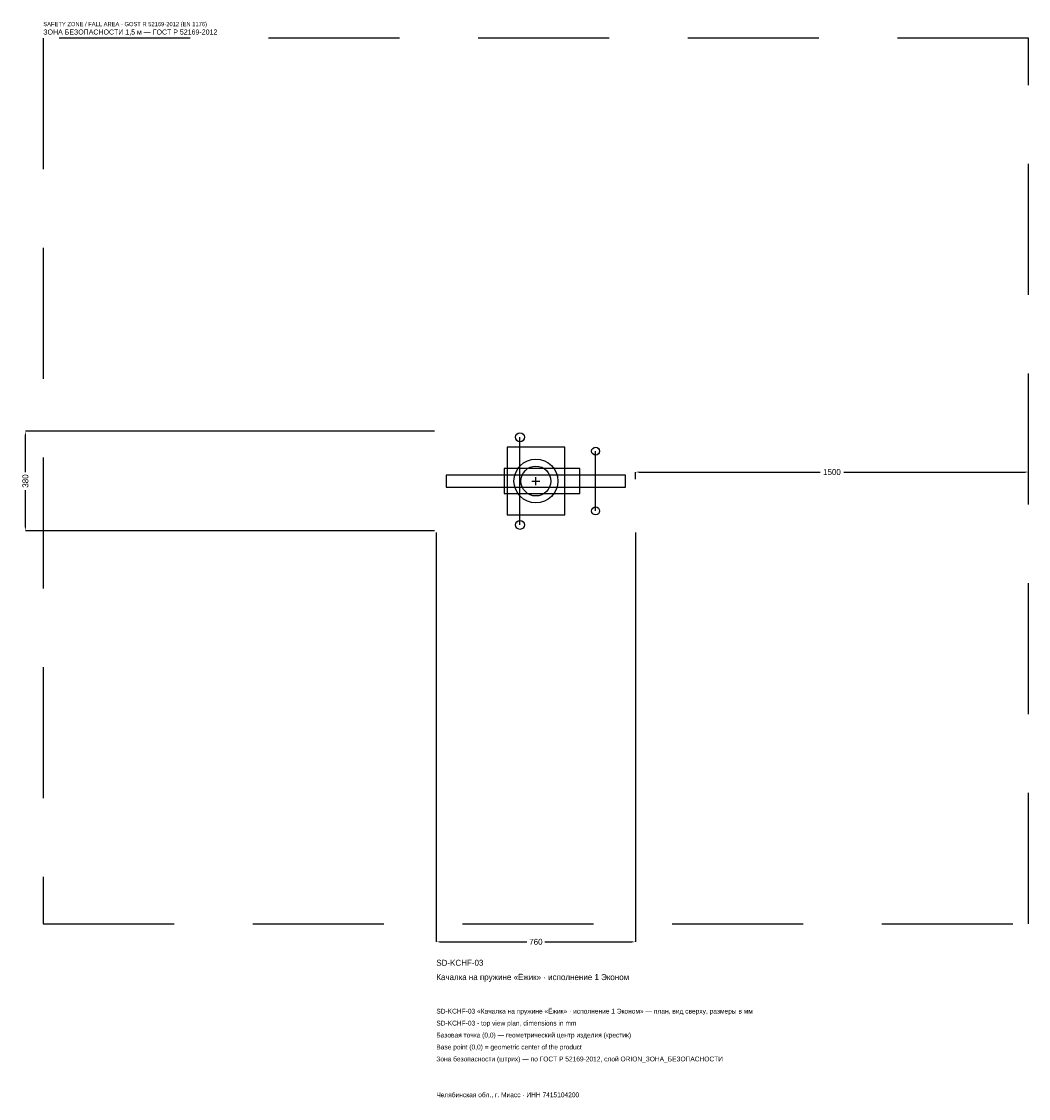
# Model space of a CAD drawing. Header units: metres. Extents: x -1963 to 1880, y -2356 to 1753.
import ezdxf

# ---------------------------------------------------------------- set-up
doc = ezdxf.new("R2010")
doc.units = ezdxf.units.M
doc.linetypes.add('DASHED', pattern=[800, 500, -300])
for name, color, linetype in [('ORION_ДАННЫЕ', 3, 'Continuous'), ('ORION_ЗОНА_БЕЗОПАСНОСТИ', 1, 'Continuous'), ('ORION_КОНТУР', 7, 'Continuous'), ('ORION_РАЗМЕРЫ', 8, 'Continuous')]:
    doc.layers.add(name, color=color, linetype=linetype)
doc.dimstyles.new('ORION', dxfattribs={"dimtxt": 22.8, "dimasz": 13.68, "dimexe": 1.25, "dimexo": 6.84, "dimtad": 1, "dimdec": 0, "dimcen": 2.5, "dimazin": 3, "dimtfac": 1, "dimtmove": 0, "dimatfit": 3, "dimarcsym": 0})

# ---------------------------------------------------------------- blocks, each defined once
blk = doc.blocks.new('_CLOSEDFILLED')
at = {"color": 0, "linetype": 'BYBLOCK'}
blk.add_solid([(-1, 0.16), (0, 0), (-1, -0.16)], dxfattribs=at)
blk = doc.blocks.new('*D1')
for p, q in [((-380, -196.84), (-380, -1758.4)), ((380, -196.84), (380, -1758.4)), ((-366.32, -1758.4), (-34.2, -1758.4)), ((34.2, -1758.4), (366.32, -1758.4))]:
    blk.add_line(p, q)
at = {"layer": 'Defpoints'}
for p in [(-380, -190), (380, -190), (-380, -1758.4)]:
    blk.add_point(p, dxfattribs=at)
at = {"layer": 'ORION_РАЗМЕРЫ', "xscale": 13.68, "yscale": 13.68, "rotation": 180}
blk.add_blockref('_CLOSEDFILLED', (-380, -1758.4), dxfattribs=at)
at = {"layer": 'ORION_РАЗМЕРЫ', "xscale": 13.68, "yscale": 13.68}
blk.add_blockref('_CLOSEDFILLED', (380, -1758.4), dxfattribs=at)
at = {"layer": 'ORION_РАЗМЕРЫ', "insert": (0, -1758.4), "char_height": 22.8, "attachment_point": 5}
blk.add_mtext('760', dxfattribs=at)
blk = doc.blocks.new('*D2')
for p, q in [((-386.84, 190), (-1948.4, 190)), ((-1948.4, 34.2), (-1948.4, 176.32)), ((-1948.4, -176.32), (-1948.4, -34.2)), ((-386.84, -190), (-1948.4, -190))]:
    blk.add_line(p, q)
at = {"layer": 'Defpoints'}
for p in [(-380, 190), (-1948.4, -190), (-380, -190)]:
    blk.add_point(p, dxfattribs=at)
at = {"layer": 'ORION_РАЗМЕРЫ', "xscale": 13.68, "yscale": 13.68}
for p, rotation in [((-1948.4, 190), 90), ((-1948.4, -190), 270)]:
    blk.add_blockref('_CLOSEDFILLED', p, dxfattribs=dict(at, rotation=rotation))
at = {"layer": 'ORION_РАЗМЕРЫ', "insert": (-1948.4, 0), "char_height": 22.8, "attachment_point": 5, "rotation": 90}
blk.add_mtext('380', dxfattribs=at)
blk = doc.blocks.new('*D3')
for p, q in [((380, 6.84), (380, 34.2)), ((393.68, 34.2), (1084.4, 34.2)), ((1175.6, 34.2), (1866.32, 34.2)), ((1880, 6.84), (1880, 34.2))]:
    blk.add_line(p, q)
at = {"layer": 'Defpoints'}
for p in [(380, 34.2), (380, 0), (1880, 0)]:
    blk.add_point(p, dxfattribs=at)
at = {"layer": 'ORION_РАЗМЕРЫ', "xscale": 13.68, "yscale": 13.68, "rotation": 180}
blk.add_blockref('_CLOSEDFILLED', (380, 34.2), dxfattribs=at)
at = {"layer": 'ORION_РАЗМЕРЫ', "xscale": 13.68, "yscale": 13.68}
blk.add_blockref('_CLOSEDFILLED', (1880, 34.2), dxfattribs=at)
at = {"layer": 'ORION_РАЗМЕРЫ', "insert": (1130, 34.2), "char_height": 22.8, "attachment_point": 5}
blk.add_mtext('1500', dxfattribs=at)
blk = doc.blocks.new('ОРИОН SD-KCHF-03 Качалка на пружине Ёжик · исполнение 1 Эконом')
at = {"layer": 'ORION_ЗОНА_БЕЗОПАСНОСТИ', "linetype": 'DASHED'}
blk.add_lwpolyline([(-1880, -1690), (1880, -1690), (1880, 1690), (-1880, 1690)], close=True, dxfattribs=at)
at = {"layer": 'ORION_КОНТУР'}
for p, q in [((-60.8, -167.2), (-60.8, 167.2)), ((228, -114), (228, 114))]:
    blk.add_line(p, q, dxfattribs=at)
for points in [[(-110.2, -129.2), (110.2, -129.2), (110.2, 129.2), (-110.2, 129.2)], [(-121.6, -47.5), (167.2, -47.5), (167.2, 47.5), (-121.6, 47.5)], [(-342, -22.8), (342, -22.8), (342, 22.8), (-342, 22.8)]]:
    blk.add_lwpolyline(points, close=True, dxfattribs=at)
for centre, radius in [((-60.8, 167.2), 17.1), ((228, 114), 15.2), ((0, 0), 83.6), ((0, 0), 57), ((228, -114), 15.2), ((-60.8, -167.2), 17.1)]:
    blk.add_circle(centre, radius, dxfattribs=at)
at = {"layer": 'ORION_РАЗМЕРЫ'}
for p, q in [((-15.2, 0), (15.2, 0)), ((0, -15.2), (0, 15.2))]:
    blk.add_line(p, q, dxfattribs=at)
at = {"layer": 'ORION_ДАННЫЕ'}
for tag, p in [('АРТИКУЛ', (-380, -1849.6)), ('НАИМЕНОВАНИЕ', (-380, -1904.32))]:
    blk.add_attdef(tag, p, '', height=22.8, dxfattribs=at)
at = {"layer": 'ORION_ДАННЫЕ', "flags": 1}
for tag, p in [('ПРОИЗВОДИТЕЛЬ', (-380, -1959.04)), ('ТЕЛЕФОН', (-380, -2013.76)), ('САЙТ', (-380, -2123.2)), ('АДРЕС', (-380, -2177.92)), ('РЕКВИЗИТЫ', (-380, -2232.64)), ('ГАБАРИТЫ', (-380, -2287.36)), ('ЗОНА_БЕЗОПАСНОСТИ', (-380, -2342.08))]:
    blk.add_attdef(tag, p, '', height=22.8, dxfattribs=at)
at = {"layer": 'ORION_ЗОНА_БЕЗОПАСНОСТИ', "color": 1}
for s, height, p in [('SAFETY ZONE / FALL AREA - GOST R 52169-2012 (EN 1176)', 15.96, (-1880, 1735.6)), ('ЗОНА БЕЗОПАСНОСТИ 1,5 м — ГОСТ Р 52169-2012', 19.38, (-1880, 1703.68))]:
    blk.add_text(s, height=height, dxfattribs=at).set_placement(p)
at = {"layer": 'ORION_РАЗМЕРЫ'}
dim = blk.add_linear_dim(base=(-1948.4, -190), p1=(-380, -190), p2=(-380, 190), angle=90, dimstyle='ORION', dxfattribs=at)
dim.commit()
dim.dimension.update_dxf_attribs({"geometry": '*D2', "text_midpoint": (-1948.4, 0)})
for base, p1, p2, picture, middle in [((380, 34.2), (380, 0), (1880, 0), '*D3', (1130, 34.2)), ((-380, -1758.4), (-380, -190), (380, -190), '*D1', (0, -1758.4))]:
    dim = blk.add_linear_dim(base=base, p1=p1, p2=p2, dimstyle='ORION', dxfattribs=at)
    dim.commit()
    dim.dimension.update_dxf_attribs({"geometry": picture, "text_midpoint": middle})

msp = doc.modelspace()

# ---------------------------------------------------------------- block references
msp.add_blockref('ОРИОН SD-KCHF-03 Качалка на пружине Ёжик · исполнение 1 Эконом', (0, 0)).add_auto_attribs({'АРТИКУЛ': 'SD-KCHF-03', 'НАИМЕНОВАНИЕ': 'Качалка на пружине «Ёжик» · исполнение 1 Эконом'})

# ---------------------------------------------------------------- texts
at = {"layer": 'ORION_ДАННЫЕ', "color": 3}
for s, p in [('SD-KCHF-03 «Качалка на пружине «Ёжик» · исполнение 1 Эконом» — план, вид сверху, размеры в мм', (-380, -2032)), ('SD-KCHF-03 - top view plan, dimensions in mm', (-380, -2077.6)), ('Челябинская обл., г. Миасс · ИНН 7415104200', (-380, -2351.2))]:
    msp.add_text(s, height=18.24, dxfattribs=at).set_placement(p)
at = {"layer": 'ORION_ДАННЫЕ', "color": 7}
for s, p in [('Базовая точка (0,0) — геометрический центр изделия (крестик)', (-380, -2123.2)), ('Base point (0,0) = geometric center of the product', (-380, -2168.8))]:
    msp.add_text(s, height=18.24, dxfattribs=at).set_placement(p)
at = {"layer": 'ORION_ДАННЫЕ', "color": 1}
msp.add_text('Зона безопасности (штрих) — по ГОСТ Р 52169-2012, слой ORION_ЗОНА_БЕЗОПАСНОСТИ', height=18.24, dxfattribs=at).set_placement((-380, -2214.4))

doc.saveas('drawing.dxf')
